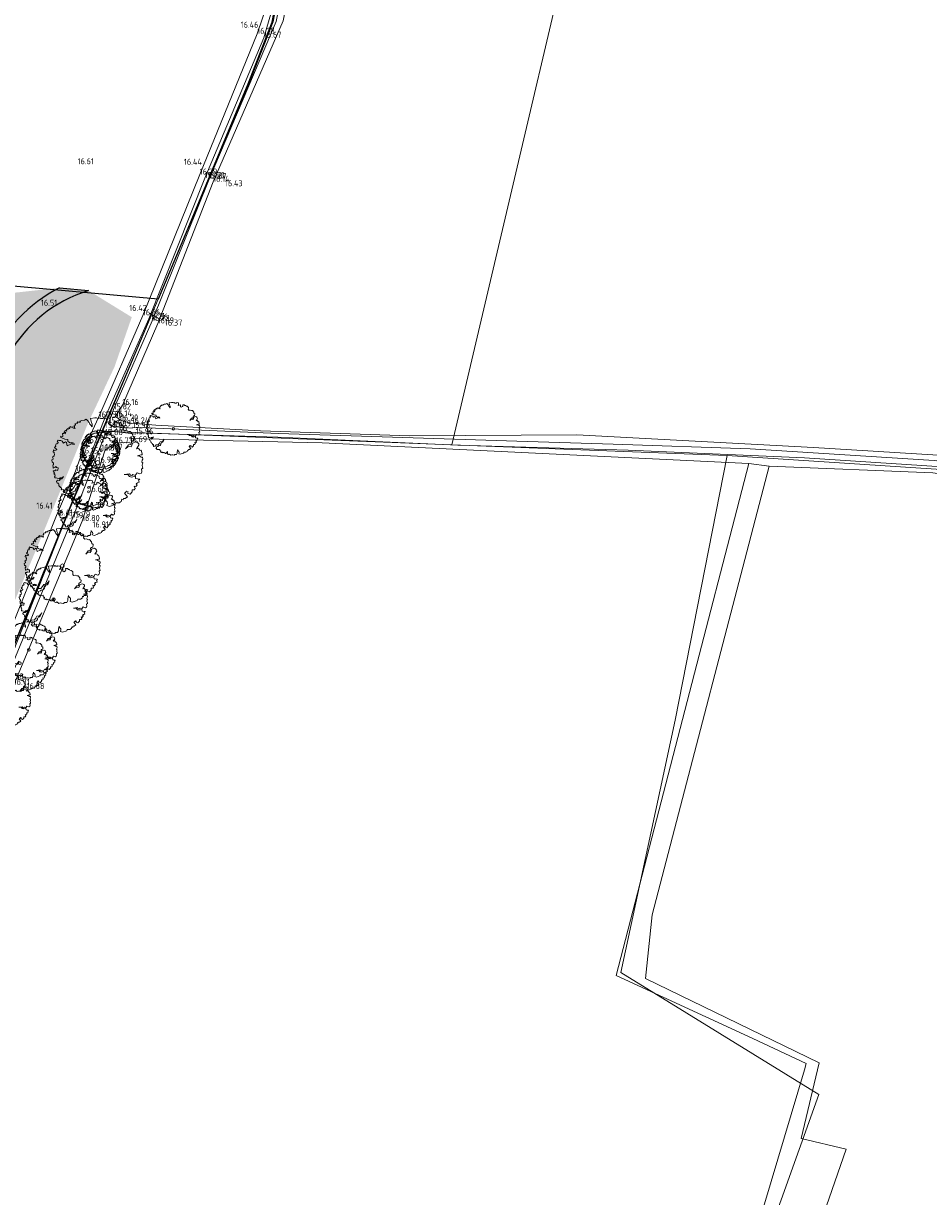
# Model space of a CAD drawing. Header units: metres. Extents: x 174255 to 175175, y 462028 to 462911.
# Tile 54 of 256: x 174731 to 174850, y 462369 to 462524. Entities that reach past the tile are written whole.
import ezdxf

# ---------------------------------------------------------------- set-up
doc = ezdxf.new("R2010")
doc.units = ezdxf.units.M
for name, color, linetype, lineweight in [('B-ME-AL-PEIL_MAAIVELD-T20', 8, 'Continuous', 20), ('B-ME-GR-BOOM-S', 8, 'Continuous', 20), ('B-ME-WH-WATERGANG_SLOOT_BODEM-G', 8, 'Continuous', 20), ('B-ME-WH-WATERGANG_SLOOT_INSTEEK-G', 8, 'Continuous', 20), ('B-WE-GR-BOOM-S', 8, 'Continuous', 20), ('B-WE-OG-BOS-G', 8, 'Continuous', 20), ('B-WE-OG-TERREIN_AGRARISCH-G', 8, 'Continuous', 20), ('B-WE-WH-WATERGANG_SLOOT_BODEM-G', 8, 'Continuous', 20), ('B-WE-WH-WATERGANG_SLOOT_INSTEEK-G', 8, 'Continuous', 20), ('B-XX-KG-GRENS_PERCEEL-G', 213, 'Continuous', 20), ('N-WE-AL-WERKGRENS-G', 173, 'AL-WERKGRENS', 20), ('N-WE-VH-VERHARDING_HALFVERHARDING-G', 27, 'Continuous', 25), ('N-WE-VH-VERHARDING_HALFVERHARDING-V', 121, 'Continuous', 25)]:
    doc.layers.add(name, color=color, linetype=linetype, lineweight=lineweight)
doc.layers.add('N-WE-GR-GRAS_BERM-NECTAR-ONDER-MAAIMES-V', color=7, linetype='Continuous', lineweight=25, true_color=0xd1ffa3)
doc.layers.add('N-XX-AL-PLANGRENS-FASE2-G', color=150, linetype='AL-WERKGRENS', lineweight=25, true_color=0x007fff)
doc.styles.add('NLCS-ISO-M500-T20', font='NLCS-ISO.ttf', dxfattribs={"height": 1})
doc.linetypes.add('AL-WERKGRENS', pattern='A,10,[106,Afdeling.shx,S=1,R=0,X=0,Y=0],-2', length=12)

# ---------------------------------------------------------------- blocks, each defined once
blk = doc.blocks.new('boom')
blk.add_lwpolyline([(-0.3058869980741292, 1.961443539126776), (-0.367967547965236, 2.058375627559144), (-0.4348348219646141, 2.112359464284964), (-0.4631247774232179, 2.207472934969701), (-0.5531377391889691, 2.307727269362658), (-0.6209857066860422, 2.375745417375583), (-0.7266629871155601, 2.320002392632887), (-0.8640880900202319, 2.305284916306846), (-0.9726863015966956, 2.266609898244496), (-0.9458113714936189, 2.227808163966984), (-1.008520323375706, 2.215868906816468), (-1.03390285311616, 2.221838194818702), (-1.086159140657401, 2.23527011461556), (-1.117513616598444, 2.197960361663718), (-1.084666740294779, 2.169604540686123), (-1.135430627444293, 2.169604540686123), (-1.165292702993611, 2.165127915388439), (-1.249446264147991, 2.128632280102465), (-1.21374823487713, 2.083561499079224), (-1.238172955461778, 2.046001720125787), (-1.294538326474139, 2.021588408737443), (-1.271991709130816, 1.976517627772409), (-1.266355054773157, 1.907032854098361), (-1.228778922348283, 1.87322959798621), (-1.330235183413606, 1.893887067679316), (-1.364053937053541, 1.910788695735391), (-1.358417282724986, 1.967127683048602), (-1.424176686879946, 1.937080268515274), (-1.482420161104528, 1.940836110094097), (-1.493692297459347, 1.976517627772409), (-1.572603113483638, 1.910788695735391), (-1.514359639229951, 1.867595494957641), (-1.570723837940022, 1.860083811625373), (-1.615815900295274, 1.843182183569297), (-1.638361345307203, 1.865717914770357), (-1.702241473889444, 1.803745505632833), (-1.679694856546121, 1.732382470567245), (-1.763198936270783, 1.76855995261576), (-1.851489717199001, 1.662658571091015), (-1.745539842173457, 1.645008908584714), (-1.784387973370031, 1.57793787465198), (-1.85502083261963, 1.59911855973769), (-1.918591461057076, 1.595588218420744), (-1.900932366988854, 1.475567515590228), (-1.890337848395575, 1.47203717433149), (-1.943312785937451, 1.436737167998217), (-2.006882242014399, 1.450857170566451), (-2.02807127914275, 1.401436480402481), (-1.918591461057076, 1.352016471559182), (-1.794983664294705, 1.295535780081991), (-1.625464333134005, 1.267295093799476), (-1.636060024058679, 1.168454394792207), (-1.590148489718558, 1.140214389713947), (-1.505388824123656, 1.09432404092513), (-1.410034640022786, 1.111974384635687), (-1.304084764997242, 1.076673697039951), (-1.26170551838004, 1.006073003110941), (-1.349996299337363, 1.020193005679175), (-1.417098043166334, 1.059023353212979), (-1.473604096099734, 1.023723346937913), (-1.660781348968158, 0.9248826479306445), (-1.706692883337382, 1.101384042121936), (-1.752603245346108, 1.143744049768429), (-1.862084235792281, 1.073144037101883), (-1.939780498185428, 1.179044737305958), (-2.021009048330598, 1.207284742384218), (-2.112830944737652, 1.207284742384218), (-2.157668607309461, 1.233627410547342), (-2.207795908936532, 1.145943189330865), (-2.162274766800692, 1.111974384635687), (-2.179932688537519, 1.055493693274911), (-2.211717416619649, 1.041373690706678), (-2.265102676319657, 1.033418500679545), (-2.306358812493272, 0.9604088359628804), (-2.285881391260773, 0.9001723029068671), (-2.335325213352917, 0.8507516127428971), (-2.36357765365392, 0.8260412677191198), (-2.23643874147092, 0.7201405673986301), (-2.282350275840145, 0.6777805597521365), (-2.352983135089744, 0.6601302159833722), (-2.42008370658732, 0.6989605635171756), (-2.44127391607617, 0.5859991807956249), (-2.423615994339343, 0.5789391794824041), (-2.374173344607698, 0.5683495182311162), (-2.38476786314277, 0.5048088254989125), (-2.356514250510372, 0.4730384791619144), (-2.374173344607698, 0.3741977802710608), (-2.465995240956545, 0.3035970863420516), (-2.427147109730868, 0.236526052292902), (-2.437742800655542, 0.2012260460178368), (-2.508375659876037, 0.1518053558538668), (-2.487185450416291, 0.02472465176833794), (-2.448337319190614, 0.0106046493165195), (-2.416176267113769, -0.03011826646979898), (-2.416176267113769, -0.1056329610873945), (-2.442840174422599, -0.123401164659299), (-2.460616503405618, -0.1767057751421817), (-2.438396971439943, -0.2344522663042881), (-2.433952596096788, -0.2966413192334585), (-2.398399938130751, -0.2833149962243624), (-2.322850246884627, -0.2433367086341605), (-2.296186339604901, -0.2078003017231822), (-2.247301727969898, -0.2655467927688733), (-2.162863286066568, -0.2744312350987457), (-2.170781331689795, -0.412212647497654), (-2.219308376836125, -0.4221115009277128), (-2.295564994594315, -0.3943947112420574), (-2.347062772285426, -0.448839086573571), (-2.426291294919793, -0.4369604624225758), (-2.417377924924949, -0.5220912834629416), (-2.34508267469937, -0.5537682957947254), (-2.393609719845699, -0.6111823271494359), (-2.349044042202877, -0.6398890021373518), (-2.333198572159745, -0.7101722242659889), (-2.355987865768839, -0.7674179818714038), (-2.336416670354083, -0.8247080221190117), (-2.272109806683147, -0.8247080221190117), (-2.109946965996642, -0.8903817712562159), (-2.049833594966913, -0.8288998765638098), (-1.946385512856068, -0.8219134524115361), (-1.868099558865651, -0.7562390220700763), (-1.954772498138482, -0.8764089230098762), (-2.02606890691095, -0.8764089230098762), (-2.084783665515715, -0.9672351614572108), (-2.196619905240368, -0.9462752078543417), (-2.251139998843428, -1.030114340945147), (-2.214793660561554, -1.112556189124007), (-2.14674231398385, -1.126996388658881), (-2.119881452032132, -1.18313371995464), (-2.127207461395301, -1.255135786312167), (-2.094242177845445, -1.306391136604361), (-2.061276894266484, -1.301509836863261), (-2.033195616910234, -1.347883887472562), (-2.006334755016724, -1.373511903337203), (-1.983137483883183, -1.367409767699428), (-1.962381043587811, -1.402801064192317), (-1.996567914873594, -1.423547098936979), (-1.952614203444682, -1.480904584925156), (-1.881799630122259, -1.473582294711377), (-1.851276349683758, -1.476023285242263), (-1.84517192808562, -1.523617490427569), (-1.869590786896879, -1.535821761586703), (-1.89523006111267, -1.555347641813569), (-1.84293977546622, -1.650591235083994), (-1.701030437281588, -1.636952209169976), (-1.624783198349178, -1.495622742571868), (-1.419942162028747, -1.506018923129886), (-1.30532276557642, -1.364175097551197), (-1.231639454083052, -1.225058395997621), (-1.02696254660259, -1.195052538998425), (-0.9341758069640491, -1.083213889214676), (-0.8714082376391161, -0.9904691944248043), (-0.9478207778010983, -1.181413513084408), (-1.013317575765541, -1.26324698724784), (-1.100645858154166, -1.265974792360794), (-1.141581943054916, -1.377813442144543), (-1.196161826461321, -1.405091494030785), (-1.185246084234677, -1.473285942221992), (-1.253470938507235, -1.566029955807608), (-1.395380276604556, -1.609674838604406), (-1.449211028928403, -1.651869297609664), (-1.586414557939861, -1.683966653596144), (-1.572767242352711, -1.806074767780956), (-1.651909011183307, -1.830624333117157), (-1.512728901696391, -1.953374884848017), (-1.463606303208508, -1.94246366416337), (-1.389922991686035, -1.958829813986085), (-1.264387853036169, -1.937008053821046), (-1.274154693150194, -2.007791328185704), (-1.235320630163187, -2.06854835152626), (-1.186353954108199, -2.065173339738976), (-1.179600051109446, -2.117492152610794), (-1.220123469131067, -2.164747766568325), (-1.117126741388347, -2.220442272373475), (-1.091799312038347, -2.19850197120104), (-1.051275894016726, -2.200189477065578), (-0.9955564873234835, -2.244070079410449), (-0.9499673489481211, -2.220442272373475), (-0.8891822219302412, -2.242381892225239), (-0.8199550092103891, -2.252508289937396), (-0.8030696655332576, -2.225505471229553), (-0.7743658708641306, -2.28626249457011), (-0.7777434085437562, -2.306515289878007), (-0.7000729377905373, -2.313265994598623), (-0.6561731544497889, -2.252508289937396), (-0.5481107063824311, -2.129306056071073), (-0.5362910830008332, -2.119179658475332), (-0.5582409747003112, -2.244070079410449), (-0.5970762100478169, -2.262634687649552), (-0.5514870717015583, -2.309890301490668), (-0.4958825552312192, -2.403423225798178), (-0.4448970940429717, -2.420410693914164), (-0.3735162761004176, -2.376242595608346), (-0.2409529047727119, -2.488361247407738), (-0.1389796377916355, -2.447590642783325), (-0.05400308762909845, -2.457783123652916), (0.0785602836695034, -2.488361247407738), (0.1431426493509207, -2.41361570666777), (0.2791058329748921, -2.410218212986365), (0.3599697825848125, -2.285145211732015), (0.3450814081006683, -2.174336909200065), (0.3782689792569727, -2.059551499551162), (0.3982423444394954, -1.961784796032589), (0.4636675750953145, -2.077842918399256), (0.519553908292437, -2.138910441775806), (0.5372727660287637, -2.232924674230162), (0.5124666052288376, -2.340019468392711), (0.6494309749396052, -2.392442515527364), (0.9663755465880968, -2.28754941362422), (1.000460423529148, -2.199785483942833), (1.181574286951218, -2.196114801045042), (1.293255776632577, -2.126619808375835), (1.326109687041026, -1.995529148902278), (1.392091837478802, -2.040497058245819), (1.416086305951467, -1.956557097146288), (1.509061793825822, -1.956557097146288), (1.632029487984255, -1.8666219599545), (1.47607071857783, -1.668764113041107), (1.524057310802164, -1.632790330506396), (1.587187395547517, -1.556243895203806), (1.665020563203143, -1.590820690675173), (1.632029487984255, -1.674759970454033), (1.775952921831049, -1.717929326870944), (1.890494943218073, -1.594280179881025), (1.896397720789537, -1.480046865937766), (2.008382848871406, -1.480046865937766), (2.048199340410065, -1.412886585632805), (2.000917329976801, -1.286028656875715), (2.092993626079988, -1.310902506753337), (2.130321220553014, -1.261154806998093), (2.172626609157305, -1.221355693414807), (2.115390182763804, -1.149220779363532), (2.182581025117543, -1.096985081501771), (2.272168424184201, -1.069623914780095), (2.239817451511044, -0.9427659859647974), (2.304519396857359, -0.9203794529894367), (2.29207725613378, -0.8930176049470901), (2.080550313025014, -0.8656557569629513), (2.06810817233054, -0.7387978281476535), (1.854092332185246, -0.7910335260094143), (1.744596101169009, -0.7562097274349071), (1.65749759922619, -0.644276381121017), (1.450948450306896, -0.6393017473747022), (1.736858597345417, -0.6042783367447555), (1.796356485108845, -0.6887898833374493), (1.868380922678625, -0.6919203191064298), (1.927878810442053, -0.6418387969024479), (2.059401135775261, -0.7013102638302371), (2.159608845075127, -0.544807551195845), (2.316183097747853, -0.6105385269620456), (2.397601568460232, -0.5667178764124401), (2.428917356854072, -0.4884665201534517), (2.403849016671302, -0.3588439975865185), (2.471286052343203, -0.2970555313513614), (2.465665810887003, -0.2408834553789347), (2.431196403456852, -0.1345072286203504), (2.458827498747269, -0.0654611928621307), (2.48093214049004, -0.00746263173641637), (2.42566994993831, 0.03672726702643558), (2.44224813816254, 0.1416769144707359), (2.469879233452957, 0.1913905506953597), (2.458827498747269, 0.3073876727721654), (2.381459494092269, 0.3046258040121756), (2.265409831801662, 0.3791955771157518), (2.182516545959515, 0.3791955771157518), (2.35935485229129, 0.4316704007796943), (2.445011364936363, 0.4316704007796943), (2.431196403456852, 0.4896696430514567), (2.380280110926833, 0.6839297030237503), (2.325674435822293, 0.6644365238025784), (2.274970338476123, 0.7502056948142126), (2.232065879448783, 0.7852924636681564), (2.130657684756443, 0.7580028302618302), (2.255468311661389, 0.9568301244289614), (2.247667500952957, 1.027004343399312), (2.200863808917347, 1.097179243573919), (2.107255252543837, 1.143962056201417), (1.916137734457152, 1.077686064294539), (1.877133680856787, 0.9607290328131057), (1.830329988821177, 0.8710616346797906), (1.670414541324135, 0.8866559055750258), (1.533902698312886, 0.7657999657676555), (1.697717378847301, 0.9841204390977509), (1.818628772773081, 0.9880186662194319), (1.845931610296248, 1.151759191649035), (1.900536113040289, 1.198542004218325), (1.998045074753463, 1.22193341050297), (2.017222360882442, 1.394816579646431), (1.920916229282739, 1.451441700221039), (1.912237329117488, 1.565008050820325), (1.781351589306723, 1.716587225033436), (1.70282295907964, 1.706775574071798), (1.570305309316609, 1.760739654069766), (1.462328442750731, 1.741116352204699), (1.393614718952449, 1.824515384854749), (1.413246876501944, 1.903007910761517), (1.408339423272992, 2.006030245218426), (1.348060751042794, 2.065731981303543), (1.279852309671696, 2.105967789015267), (1.188162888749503, 2.123849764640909), (1.163563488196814, 2.169674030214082), (1.084173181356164, 2.192027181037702), (1.018201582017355, 2.250144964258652), (0.9432849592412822, 2.259085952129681), (0.8782699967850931, 2.241509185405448), (0.9028096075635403, 2.123770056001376), (0.8635452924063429, 2.084523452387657), (0.745752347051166, 2.020747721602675), (0.6623150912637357, 2.059994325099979), (0.6837140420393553, 2.248067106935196), (0.4365452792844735, 2.192450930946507), (0.495441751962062, 2.285661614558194), (0.4709009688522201, 2.423024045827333), (0.3187523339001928, 2.457364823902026), (0.2794880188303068, 2.413212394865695), (0.1567864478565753, 2.413212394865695), (0.08316527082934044, 2.462270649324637), (0.02917742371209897, 2.418118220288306), (-0.05691346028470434, 2.454903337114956), (-0.1622366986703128, 2.452458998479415), (-0.3862238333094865, 2.424999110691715), (-0.3586719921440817, 2.258476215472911), (-0.2992636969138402, 2.118135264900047), (-0.3058869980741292, 1.961443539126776)])
blk.add_circle((0, 0), 0.12)

msp = doc.modelspace()

# ---------------------------------------------------------------- hatches: boundary and pattern name
at = {"layer": 'N-WE-GR-GRAS_BERM-NECTAR-ONDER-MAAIMES-V', "transparency": 33554559}
h = msp.add_hatch(color=256, dxfattribs=at)
h.dxf.hatch_style = 1
edge = h.paths.add_edge_path()
edge.add_line((174709.5189194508, 462472.7954813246), (174705.1320281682, 462473.3648050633))
edge.add_line((174705.1320281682, 462473.3648050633), (174692.4172936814, 462471.0046548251))
edge.add_line((174692.4172936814, 462471.0046548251), (174684.3719316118, 462475.6004012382))
edge.add_line((174684.3719316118, 462475.6004012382), (174632.8502673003, 462475.6003245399))
edge.add_line((174632.8502673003, 462475.6003245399), (174610.67911081, 462477.3628982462))
edge.add_line((174610.67911081, 462477.3628982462), (174610.384919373, 462494.5547184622))
edge.add_line((174610.384919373, 462494.5547184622), (174615.670037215, 462489.9713774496))
edge.add_line((174615.670037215, 462489.9713774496), (174619.2506704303, 462488.984283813))
edge.add_line((174619.2506704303, 462488.984283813), (174626.8684071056, 462490.2674001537))
edge.add_arc((174627.7241116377, 462487.3988610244), 2.993450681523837, 106.6101962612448, 112.4721350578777)
edge.add_arc((174790.6909993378, 462093.4201570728), 429.3470898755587, 112.4721350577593, 112.6105471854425)
edge.add_arc((174259.1704726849, 463369.6539758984), 953.1458868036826, 292.51764934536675, 292.61054718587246, ccw=False)
edge.add_arc((170785.305490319, 471749.0043751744), 10024.04722181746, 292.5081725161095, 292.51764929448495, ccw=False)
edge.add_arc((176470.7604592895, 458028.6375532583), 4827.648436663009, 112.5081725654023, 112.5218583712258)
edge.add_arc((174646.4930411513, 462428.0607628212), 64.99411478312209, 112.5218583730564, 113.592647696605)
edge.add_arc((174589.641089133, 462558.2352693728), 77.05357651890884, 292.60921577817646, 293.59264769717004, ccw=False)
edge.add_arc((174614.4369510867, 462498.6940324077), 12.55556360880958, 288.21675672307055, 292.6092157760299, ccw=False)
edge.add_arc((174627.9970418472, 462457.4913984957), 30.82107875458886, 108.2167567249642, 111.0198584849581)
edge.add_arc((174627.2635153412, 462459.4003225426), 28.77607211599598, 111.0198584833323, 113.241144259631)
edge.add_arc((174626.5382289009, 462461.0891921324), 26.93805119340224, 113.2411442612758, 115.5369686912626)
edge.add_arc((174619.6325188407, 462475.5433059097), 10.91899265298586, 115.5369686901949, 120.4725585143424)
edge.add_arc((174619.5431260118, 462475.6952311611), 10.74271911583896, 120.4725585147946, 125.4484994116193)
edge.add_arc((174617.866610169, 462478.0500941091), 7.85202977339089, 125.4484994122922, 128.8427351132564)
edge.add_arc((174627.5222947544, 462466.0591700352), 23.24730518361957, 128.8427351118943, 130.8151786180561)
edge.add_arc((174616.4710532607, 462478.8553016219), 6.339587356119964, 130.8151786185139, 136.144499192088)
edge.add_arc((174613.4316935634, 462481.7755996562), 2.124632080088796, 136.1444991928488, 145.3568785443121)
edge.add_arc((174612.3553911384, 462482.5192871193), 0.8163897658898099, 145.3568785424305, 168.483557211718)
edge.add_arc((174614.4338126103, 462482.0958062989), 2.937514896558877, 168.483557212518, 180.6155300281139)
edge.add_arc((174615.7725385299, 462482.1101888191), 4.276318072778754, 180.6155300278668, 186.4704742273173)
edge.add_arc((174614.3910267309, 462481.9535065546), 2.885949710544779, 186.4704742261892, 193.5990793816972)
edge.add_arc((174613.6713461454, 462481.7794097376), 2.145510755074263, 193.5990793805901, 204.3247448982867)
edge.add_arc((174615.3978438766, 462482.5598511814), 4.040209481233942, 204.3247449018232, 212.1354396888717)
edge.add_arc((174614.2232012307, 462481.8219863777), 2.653043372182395, 212.1354396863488, 227.1489502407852)
edge.add_arc((174613.7341273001, 462481.2947776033), 1.933917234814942, 227.1489502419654, 244.7525625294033)
edge.add_arc((174615.2598897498, 462484.5302319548), 5.511083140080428, 244.752562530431, 252.9773349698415)
edge.add_arc((174616.9393145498, 462490.0156211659), 11.24780367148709, 252.9773349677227, 258.7319743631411)
edge.add_arc((174627.3908622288, 462542.4728432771), 64.73607341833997, 258.7319743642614, 259.9742214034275)
edge.add_arc((174624.1677065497, 462524.2413891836), 46.22189909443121, 259.9742214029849, 261.4443688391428)
edge.add_arc((174625.5616211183, 462533.506741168), 55.59151729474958, 261.4443688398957, 263.9716459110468)
edge.add_arc((174620.1589077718, 462482.3469116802), 4.147203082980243, 263.9716459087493, 273.2339120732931)
edge.add_arc((174617.5329720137, 462528.8216544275), 50.69607258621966, 273.2339120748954, 274.434505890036)
edge.add_arc((174632.1356153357, 462340.5259200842), 138.1650424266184, 93.70726354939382, 94.43450589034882, ccw=False)
edge.add_arc((174747.6514086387, 460557.7208078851), 1924.708623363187, 93.62138291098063, 93.70726354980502, ccw=False)
edge.add_arc((174627.0567313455, 462440.6050623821), 37.99368873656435, 90.49797179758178, 91.47148545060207, ccw=False)
edge.add_arc((174622.3014600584, 462987.7246306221), 509.1465442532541, 270.4979717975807, 270.7414708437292)
edge.add_arc((174619.2837895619, 463220.8964840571), 742.3379239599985, 270.7414708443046, 270.9007172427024)
edge.add_arc((174637.3463943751, 462072.0056683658), 406.6948710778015, 90.68556971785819, 90.90071724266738, ccw=False)
edge.add_arc((174632.7161338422, 462458.9564315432), 19.7164059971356, 86.01224402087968, 90.68556971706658, ccw=False)
edge.add_arc((174637.1214199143, 462522.1490173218), 43.62954448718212, 266.0122440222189, 269.1533571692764)
edge.add_arc((174636.9718622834, 462512.028578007), 33.50800016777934, 269.1533571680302, 272.3764351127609)
edge.add_arc((174638.8153081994, 462467.6086416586), 10.95017161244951, 86.73677838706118, 92.3764351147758, ccw=False)
edge.add_arc((174587.9713824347, 461575.8543620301), 904.1527242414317, 86.66651097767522, 86.73677838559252, ccw=False)
edge.add_arc((174264.4305167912, 456021.132256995), 6468.289346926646, 86.64024006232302, 86.66651097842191, ccw=False)
edge.add_arc((173587.3187442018, 444487.2218509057), 18022.05797920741, 86.63184418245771, 86.64024006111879, ccw=False)
edge.add_arc((174277.1737737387, 456208.8414080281), 6280.155875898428, 86.61762588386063, 86.63184418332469, ccw=False)
edge.add_arc((174644.8989712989, 462430.6904481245), 47.44961788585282, 84.14622665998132, 86.61762588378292, ccw=False)
edge.add_arc((174653.0568979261, 462510.2608856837), 32.53792051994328, 264.1462266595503, 267.1307831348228)
edge.add_arc((174648.6709736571, 462274.9460145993), 202.8364806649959, 87.90410192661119, 89.2211436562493, ccw=False)
edge.add_arc((174648.1074941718, 462239.7592649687), 238.0213989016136, 87.38574065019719, 88.0783218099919, ccw=False)
edge.add_arc((174666.3907158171, 462640.1879304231), 162.8244471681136, 267.3857406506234, 268.2231158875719)
edge.add_arc((174662.3349917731, 462509.4526919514), 32.02631462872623, 268.2231158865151, 270.5228604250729)
edge.add_arc((174663.122547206, 462423.153657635), 54.2763131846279, 88.75635101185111, 90.52286042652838, ccw=False)
edge.add_arc((174664.0920578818, 462467.8126783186), 9.606770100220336, 81.57047563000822, 88.75635101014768, ccw=False)
edge.add_arc((174666.4700875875, 462483.8594419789), 6.615241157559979, 261.570475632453, 270.2326025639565)
edge.add_arc((174666.4559604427, 462487.339289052), 10.0951169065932, 270.2326025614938, 275.572272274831)
edge.add_arc((174666.411705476, 462487.7928963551), 10.55087790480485, 275.5722722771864, 280.7952593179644)
edge.add_arc((174433.4154716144, 463709.7512196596), 1254.524104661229, 280.7952593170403, 280.838647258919)
edge.add_arc((174262.0268425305, 464604.9209800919), 2165.953181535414, 280.8386472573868, 280.8716700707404)
edge.add_arc((174364.5139805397, 464071.291973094), 1622.571611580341, 280.8716700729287, 280.9107104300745)
edge.add_arc((174182.058723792, 465017.8157660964), 2586.520371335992, 280.9107104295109, 280.9416203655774)
edge.add_arc((174671.7856093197, 462484.6116210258), 6.412686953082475, 280.9416203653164, 292.7326264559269)
edge.add_arc((174676.0864881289, 462474.3464622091), 4.717049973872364, 98.97597653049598, 112.7326264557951, ccw=False)
edge.add_arc((174676.6351576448, 462470.872873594), 8.23370408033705, 93.32809346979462, 98.97597653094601, ccw=False)
edge.add_arc((174678.096681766, 462445.7398763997), 33.40916039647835, 90.52512632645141, 93.32809346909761, ccw=False)
edge.add_arc((174678.5639717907, 462394.7559603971), 84.39521781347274, 89.14797647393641, 90.52512632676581, ccw=False)
edge.add_arc((174679.4519327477, 462454.4640123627), 24.68056346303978, 86.60121726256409, 89.14797647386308, ccw=False)
edge.add_arc((174679.249944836, 462451.0629485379), 28.08762000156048, 84.16682418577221, 86.60121726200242, ccw=False)
edge.add_arc((174676.5726973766, 462424.8568741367), 54.43009500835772, 82.41813421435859, 84.16682418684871, ccw=False)
edge.add_arc((174679.9585564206, 462450.2941179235), 28.76850088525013, 79.79126011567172, 82.41813421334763, ccw=False)
edge.add_arc((174679.7210224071, 462448.975113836), 30.10872257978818, 77.22352814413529, 79.79126011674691, ccw=False)
edge.add_arc((174683.1351292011, 462464.0309757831), 14.67061699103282, 71.77056756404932, 77.22352814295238, ccw=False)
edge.add_arc((174681.0678059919, 462457.7540456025), 21.27922332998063, 67.2433879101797, 71.77056756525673, ccw=False)
edge.add_arc((174685.8233150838, 462469.0909788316), 8.985284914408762, 59.99329908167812, 67.24338791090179, ccw=False)
edge.add_arc((174694.4352378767, 462484.003238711), 8.235072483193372, 239.9932990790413, 247.5668924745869)
edge.add_arc((174697.2234183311, 462490.7567924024), 15.54153795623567, 247.5668924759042, 252.3885439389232)
edge.add_arc((174693.7782367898, 462479.9037337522), 4.154784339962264, 252.3885439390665, 261.7215307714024)
edge.add_arc((174695.6927354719, 462493.0617583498), 17.45135970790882, 261.7215307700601, 263.7188004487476)
edge.add_arc((174699.3568828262, 462526.3513342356), 50.94198285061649, 263.7188004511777, 264.8877588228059)
edge.add_arc((174701.8040720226, 462553.7055457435), 78.4054426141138, 264.8877588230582, 265.9556853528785)
edge.add_arc((174696.7412393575, 462482.0995903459), 6.620728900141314, 265.9556853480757, 269.631298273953)
edge.add_arc((174696.7238811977, 462479.4021916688), 3.923274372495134, 269.6312982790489, 278.589660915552)
edge.add_arc((174698.5920068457, 462467.0346927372), 8.584520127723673, 92.53688669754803, 98.589660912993, ccw=False)
edge.add_arc((174700.6179609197, 462421.308270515), 54.35580128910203, 90.93947458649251, 92.53688669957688, ccw=False)
edge.add_arc((174700.0985290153, 462452.9840486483), 22.67576451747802, 88.46616427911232, 90.93947458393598, ccw=False)
edge.add_arc((174699.2812208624, 462422.4611445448), 53.20960914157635, 87.35410422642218, 88.46616428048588, ccw=False)
edge.add_arc((174700.1209937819, 462440.6331514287), 35.01820862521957, 85.9832861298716, 87.35410422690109, ccw=False)
edge.add_arc((174700.118770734, 462440.6014930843), 35.04994492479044, 83.79431752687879, 85.98328612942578, ccw=False)
edge.add_arc((174707.1166909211, 462504.9589940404), 29.68689787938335, 263.7943175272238, 266.1728307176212)
edge.add_arc((174708.485473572, 462525.4202772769), 50.19391320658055, 266.172830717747, 267.748042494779)
edge.add_arc((174704.8291463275, 462432.4415097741), 42.8567178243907, 86.0433059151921, 87.7480424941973, ccw=False)
edge.add_arc((174702.5563817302, 462399.5825754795), 75.79415885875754, 85.49815170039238, 86.04330591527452, ccw=False)
edge.add_arc((174691.9471806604, 462264.8354680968), 210.9582742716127, 85.17138480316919, 85.49815170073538, ccw=False)
edge.add_arc((174707.3285684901, 462446.9169106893), 28.22831277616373, 83.8045026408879, 85.17138480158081, ccw=False)
edge.add_arc((174706.5638267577, 462439.8721871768), 35.31442308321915, 82.58243511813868, 83.80450264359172, ccw=False)
edge.add_arc((174710.4759549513, 462469.9217767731), 5.011245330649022, 75.70355282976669, 82.58243511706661, ccw=False)
edge.add_arc((174709.7244774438, 462466.9728490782), 8.054416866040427, 70.27886175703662, 75.70355282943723, ccw=False)
edge.add_arc((174711.2460198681, 462471.2174173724), 3.545375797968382, 62.015958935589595, 70.27886175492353, ccw=False)
edge.add_arc((174715.504230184, 462479.2313303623), 5.529598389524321, 242.0159589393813, 248.6302265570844)
edge.add_arc((174716.0908215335, 462480.730462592), 7.13940796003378, 248.6302265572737, 253.8162467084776)
edge.add_arc((174722.40903229, 462502.5009265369), 29.80817253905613, 253.8162467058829, 256.3536228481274)
edge.add_arc((174717.5128120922, 462482.3338162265), 9.055213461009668, 256.353622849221, 264.1350947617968)
edge.add_arc((174718.0860558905, 462487.9144103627), 14.66517240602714, 264.1350947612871, 270.2478876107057)
edge.add_arc((174718.1214985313, 462479.72238711), 6.47307248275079, 270.2478876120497, 281.8775055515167)
edge.add_arc((174718.5918099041, 462477.486249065), 4.188010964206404, 281.8775055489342, 296.3494230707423)
edge.add_arc((174718.8067494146, 462477.0522948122), 3.703743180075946, 296.3494230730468, 305.5805777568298)
edge.add_arc((174714.2149912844, 462483.470590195), 11.59543237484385, 305.5805777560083, 310.7938810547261)
edge.add_arc((174716.7623696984, 462480.5187866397), 7.696422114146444, 310.7938810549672, 321.7906384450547)
edge.add_arc((174720.3847913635, 462477.6672633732), 3.086311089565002, 321.7906384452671, 339.1964278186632)
edge.add_arc((174720.3519076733, 462477.6797570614), 3.121488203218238, 339.1964278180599, 357.3470523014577)
edge.add_arc((174719.6117645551, 462477.7140521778), 3.862425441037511, 357.3470523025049, 373.6509372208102)
edge.add_arc((174709.1827625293, 462475.1811946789), 14.59459439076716, 13.6509372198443, 17.10299300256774)
edge.add_arc((174719.7171784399, 462478.4226065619), 3.572767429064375, 17.10299300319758, 24.08329757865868)
edge.add_arc((174714.8388375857, 462476.2421256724), 8.916240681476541, 24.08329757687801, 28.36955521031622)
edge.add_arc((174715.3688642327, 462476.528346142), 8.313870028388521, 28.36955521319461, 32.80844676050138)
edge.add_arc((174718.2001203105, 462478.3535569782), 4.945278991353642, 32.80844676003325, 40.39663995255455)
edge.add_arc((174718.3425612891, 462478.4747693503), 4.758244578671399, 40.39663995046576, 48.13275532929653)
edge.add_arc((174719.4529370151, 462479.71372752), 3.094528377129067, 48.1327553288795, 60.12419032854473)
edge.add_arc((174719.5454262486, 462479.8747284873), 2.90885239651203, 60.12419033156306, 72.49386747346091)
edge.add_arc((174719.1644767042, 462478.6669616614), 4.175273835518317, 72.49386746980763, 85.42990705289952)
edge.add_arc((174719.9089504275, 462487.9807118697), 5.168182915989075, 253.80747759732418, 265.4299070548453, ccw=False)
edge.add_arc((174733.4942167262, 462534.7642940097), 53.88433032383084, 252.46716489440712, 253.807477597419, ccw=False)
edge.add_arc((174722.7103087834, 462500.630328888), 18.08739965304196, 250.1536681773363, 252.46716489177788, ccw=False)
edge.add_arc((174722.2938826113, 462499.4765888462), 16.86080809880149, 245.75970811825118, 250.1536681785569, ccw=False)
edge.add_arc((174707.3459071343, 462466.2782937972), 19.54755309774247, 65.75970811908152, 69.84040623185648)
edge.add_arc((174705.701511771, 462461.7992131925), 24.31894693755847, 69.84040623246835, 72.86456145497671)
edge.add_arc((174700.7169867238, 462445.6323482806), 41.23677809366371, 72.86456145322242, 75.18683548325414)
edge.add_arc((174708.35145579, 462474.5007951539), 11.37589493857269, 75.1868354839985, 83.8851717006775)
edge.add_arc((174710.5318021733, 462494.8529591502), 9.092727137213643, 254.1535118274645, 263.88517170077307, ccw=False)
edge.add_arc((174713.1174130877, 462503.9620976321), 18.56171798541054, 248.789960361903, 254.1535118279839, ccw=False)
edge.add_arc((174697.8367858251, 462464.5867542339), 23.67470275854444, 68.78996036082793, 73.53877253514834)
edge.add_arc((174655.9887055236, 462322.9581290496), 171.3565543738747, 73.53877253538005, 74.45059869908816)
edge.add_arc((174692.7236362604, 462454.9778806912), 34.32126709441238, 74.45059870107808, 76.48810555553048)
edge.add_arc((174669.1486444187, 462356.8707004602), 135.2212128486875, 76.48810555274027, 76.99479842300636)
edge.add_line((174699.5787600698, 462488.6234403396), (174706.5620771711, 462488.3144490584))
edge.add_line((174706.5620771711, 462488.3144490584), (174716.6842930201, 462486.752575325))
edge.add_line((174716.6842930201, 462486.752575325), (174735.8587520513, 462488.8586256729))
edge.add_arc((174745.0086944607, 462471.0744036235), 20.00000000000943, 117.2257188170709, 193.1688392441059)
edge.add_line((174725.5346354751, 462466.5179766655), (174725.9246404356, 462464.7901565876))
edge.add_arc((174725.0022909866, 462464.403799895), 0.999999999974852, -131.1220126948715, 22.727991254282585, ccw=False)
edge.add_line((174724.3446262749, 462463.650489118), (174718.5113344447, 462468.7431418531))
edge.add_arc((174707.3310343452, 462455.9368586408), 17.00000000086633, 48.87798731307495, 82.60557386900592)
h = msp.add_hatch(color=256, dxfattribs=at)
h.dxf.hatch_style = 1
edge = h.paths.add_edge_path()
edge.add_arc((174692.1804956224, 462419.5909664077), 21.99999999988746, 313.9731383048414, 338.1210783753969)
edge.add_line((174712.5959106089, 462411.3927452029), (174729.3292659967, 462453.0625642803))
edge.add_arc((174722.8267852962, 462455.6737664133), 7.007184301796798, 338.1210783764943, 382.860176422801)
edge.add_line((174729.2835948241, 462458.3959424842), (174727.2873007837, 462466.9280550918))
edge.add_arc((174745.0086944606, 462471.0744036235), 18.19999999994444, 106.96414815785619, 193.168839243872, ccw=False)
edge.add_line((174739.6984211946, 462488.4824764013), (174745.3698931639, 462484.9937201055))
edge.add_line((174745.3698931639, 462484.9937201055), (174743.0914998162, 462478.4499658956))
edge.add_line((174743.0914998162, 462478.4499658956), (174739.5753510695, 462470.9766412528))
edge.add_line((174739.5753510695, 462470.9766412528), (174733.943370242, 462457.2036683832))
edge.add_line((174733.943370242, 462457.2036683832), (174728.7332756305, 462444.7345011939))
edge.add_line((174728.7332756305, 462444.7345011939), (174723.8505601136, 462431.7300442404))
edge.add_line((174723.8505601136, 462431.7300442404), (174719.746990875, 462422.7412276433))
edge.add_line((174719.746990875, 462422.7412276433), (174715.9310953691, 462411.9907123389))
edge.add_line((174715.9310953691, 462411.9907123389), (174710.2265331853, 462399.3815638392))
edge.add_line((174710.2265331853, 462399.3815638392), (174705.9203886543, 462385.5204808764))
edge.add_line((174705.9203886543, 462385.5204808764), (174702.8855621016, 462380.1516529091))
edge.add_line((174702.8855621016, 462380.1516529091), (174697.940973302, 462369.4874835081))
edge.add_line((174697.940973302, 462369.4874835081), (174696.631422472, 462370.1879981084))
edge.add_arc((174687.3754168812, 462373.9730160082), 9.99999999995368, 337.759089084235, 365.7485078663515)
edge.add_line((174697.3251281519, 462374.9746375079), (174696.5915472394, 462382.2617397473))
edge.add_arc((174700.5714317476, 462382.662388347), 3.999999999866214, 132.2628169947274, 185.7485078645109, ccw=False)
edge.add_arc((174693.3080820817, 462390.6551195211), 6.79999999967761, 312.2628169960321, 379.1817505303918)
edge.add_arc((174703.5084776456, 462394.2036305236), 4.000000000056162, 134.7908955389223, 199.1817505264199, ccw=False)
edge.add_line((174700.6903918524, 462397.0423613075), (174707.4555587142, 462403.7583277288))
at = {"layer": 'N-WE-VH-VERHARDING_HALFVERHARDING-V'}
h = msp.add_hatch(color=256, dxfattribs=at)
h.dxf.hatch_style = 1
h.paths.add_polyline_path([(174739.6984211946, 462488.4824764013), (174735.8587520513, 462488.8586256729, 0.3440500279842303), (174725.534635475, 462466.5179766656), (174725.9759939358, 462464.631621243, -0.7284833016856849), (174724.3446262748, 462463.650489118), (174727.4305512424, 462460.9563766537, -0.1142355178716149), (174729.283594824, 462458.3959424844), (174727.2873007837, 462466.9280550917, -0.3949425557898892)])

# ---------------------------------------------------------------- linework, layer by layer
at = {"layer": 'B-ME-WH-WATERGANG_SLOOT_BODEM-G'}
for points in [[(174765.8369265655, 462546.4713265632), (174766.2651395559, 462538.9664133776), (174765.7883574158, 462534.2826006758), (174764.0412398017, 462526.1977722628), (174762.7429760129, 462521.7082850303), (174754.963446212, 462503.2675988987), (174747.590562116, 462484.7634704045), (174741.8741726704, 462471.8433232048), (174736.6826751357, 462458.5516741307), (174713.4659043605, 462399.8948343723), (174705.766819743, 462380.8952531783), (174698.6480715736, 462362.875410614), (174698.7375073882, 462361.6035814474), (174690.9009470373, 462344.7568689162), (174689.2197417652, 462340.4836448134), (174688.2545384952, 462336.651989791), (174685.7176556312, 462318.8810941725), (174683.5030905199, 462298.5727182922), (174682.4781732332, 462277.6033146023), (174680.7371913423, 462260.8675416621), (174680.3210824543, 462254.2847383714), (174681.4253470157, 462243.5195522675)], [(174766.2942317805, 462546.5136183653), (174766.9490196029, 462538.2040689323), (174766.4957625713, 462534.5973197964), (174764.3288192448, 462523.8557663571), (174755.5258148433, 462503.1490349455), (174748.0499956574, 462484.5000139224), (174742.9657348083, 462472.8767381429), (174742.3219534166, 462471.038368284), (174742.9241351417, 462470.6412302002), (174745.4523879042, 462470.4229121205)], [(174693.7989296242, 462239.6545586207), (174682.28815406, 462243.233408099), (174681.9808934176, 462244.5031785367), (174681.5973485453, 462247.9341507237), (174681.5007580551, 462248.6112612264), (174681.5194608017, 462254.5043261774), (174681.8002057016, 462261.1034727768), (174683.0910406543, 462277.6686716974), (174684.2376365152, 462298.4083929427), (174686.6302735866, 462318.6710530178), (174689.456872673, 462338.1968916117), (174690.8481570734, 462342.6355164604), (174706.1985755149, 462380.7022397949), (174714.0754411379, 462399.4919157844), (174720.3898527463, 462418.7628446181), (174720.7905147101, 462418.7119657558), (174728.8423207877, 462437.4114068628), (174737.6114683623, 462458.6893808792), (174741.8411459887, 462469.4922911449), (174742.5113235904, 462470.0577064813), (174745.890373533, 462469.6082795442)]]:
    msp.add_lwpolyline(points, dxfattribs=at)
at = {"layer": 'B-ME-WH-WATERGANG_SLOOT_INSTEEK-G'}
for points in [[(174767.1308357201, 462546.5491967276), (174767.7258560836, 462538.1226794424), (174767.3896350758, 462534.2447722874), (174765.2508184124, 462523.9382528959), (174756.0689598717, 462502.7794062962), (174748.7834831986, 462484.1720370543), (174744.1429272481, 462473.4570773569), (174743.225873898, 462471.9687381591), (174743.9631164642, 462471.4219150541), (174745.3618375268, 462471.0379042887)], [(174763.233447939, 462526.3505410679), (174761.8678430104, 462522.2168868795), (174754.3097135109, 462503.7275984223), (174746.8306526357, 462485.2382209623), (174741.0075677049, 462471.8333754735), (174739.4489967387, 462468.4990637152), (174738.810098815, 462467.0871427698), (174738.4377976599, 462466.116080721), (174737.9635054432, 462464.7485866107), (174735.4715005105, 462458.9446241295), (174719.5907471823, 462419.5142797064)], [(174745.0691836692, 462468.5724344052), (174743.2427618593, 462468.4321256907), (174741.8684175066, 462467.5534584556), (174738.8482807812, 462458.211496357), (174729.8554500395, 462436.6933034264), (174721.7716052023, 462418.2586713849), (174714.6792258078, 462399.1294731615), (174707.0903316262, 462380.3120024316), (174699.6734637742, 462361.6009754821), (174691.5112249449, 462342.6061622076), (174690.5674957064, 462339.5733689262), (174687.2706731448, 462318.3897075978), (174685.168620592, 462298.4162286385), (174684.0608932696, 462277.7238219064), (174682.5883107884, 462261.3060741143), (174682.4469256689, 462258.330224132), (174682.1854913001, 462252.5048396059), (174682.2849559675, 462248.6632290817), (174682.798923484, 462245.4279828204), (174682.825029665, 462243.9894945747), (174685.6057329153, 462242.9203308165), (174693.9794808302, 462240.2738460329)]]:
    msp.add_lwpolyline(points, dxfattribs=at)
at = {"layer": 'B-WE-OG-BOS-G'}
msp.add_lwpolyline([(174811.429, 462309.800000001), (174817.852, 462320.4970000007), (174834.066, 462360.6850000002), (174839.28, 462375.707000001), (174833.357, 462377.0950000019), (174835.707, 462387.0320000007), (174812.899, 462398.1120000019), (174813.757, 462406.4630000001), (174829.122, 462465.4310000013), (174826.481, 462465.7880000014)], dxfattribs=at)
at = {"layer": 'B-WE-OG-TERREIN_AGRARISCH-G'}
for points in [[(174745.3275174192, 462471.0741953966), (174748.511, 462470.7910000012), (174762.268, 462470.0880000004), (174781.91, 462469.3899999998), (174803.871, 462469.522), (174834.969, 462467.879000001), (174851.3370000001, 462466.8750000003), (174866.5, 462464.9670000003), (174878.2490000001, 462461.9550000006), (174884.274, 462460.5490000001)], [(174826.481, 462465.7880000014), (174770.409, 462468.4920000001), (174745.0680465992, 462469.0593347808)], [(174792.766, 462286.2730000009), (174795.724, 462293.6670000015), (174801.5820000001, 462293.0800000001), (174828.526, 462368.5260000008), (174833.768, 462386.1190000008), (174834.022, 462386.9729999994), (174826.978, 462390.2240000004), (174809.032, 462398.5070000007), (174826.481, 462465.7880000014)]]:
    msp.add_lwpolyline(points, dxfattribs=at)
at = {"layer": 'B-WE-WH-WATERGANG_SLOOT_BODEM-G'}
for points in [[(174961.1433028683, 462439.0011125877), (174958.733, 462439.5819999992), (174933.632, 462445.9440000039), (174907.483, 462453.1530000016), (174885.618, 462458.9930000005), (174870.054, 462463.4180000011), (174869.15, 462463.6720000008), (174864.529, 462464.4540000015), (174850.851, 462466.1630000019), (174826.663, 462467.681), (174808.643, 462468.3310000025), (174795.993, 462468.7010000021), (174764.658, 462469.7360000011), (174745.4813396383, 462470.5500731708)], [(174745.8568387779, 462469.7923348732), (174764.567, 462469.2550000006), (174788.24, 462468.202000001), (174810.6310000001, 462467.5339999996), (174833.771, 462466.5199999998), (174851.896, 462465.3270000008), (174863.11, 462463.8560000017), (174868.816, 462462.820000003), (174869.729, 462462.5780000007), (174885.293, 462458.1520000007), (174907.158, 462452.3120000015), (174933.307, 462445.1039999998), (174958.408, 462438.7420000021), (174961.1433028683, 462438.0827869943)]]:
    msp.add_lwpolyline(points, dxfattribs=at)
at = {"layer": 'B-WE-WH-WATERGANG_SLOOT_INSTEEK-G'}
msp.add_lwpolyline([(174926.008, 462446.0999999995), (174918.071, 462448.3910000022), (174896.532, 462453.5860000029), (174883.112, 462457.7030000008), (174867.529, 462462.1620000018), (174865.243, 462462.5980000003), (174850.671, 462464.5350000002), (174829.122, 462465.4310000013)], dxfattribs=at)
at = {"layer": 'B-XX-KG-GRENS_PERCEEL-G', "flags": 128}
for points in [[(174810.239, 462565.238), (174787.42, 462468.233)], [(174766.214, 462544.621), (174766.212, 462544.196), (174766.165, 462536.33), (174763.768, 462523.738), (174760.635, 462515.645), (174749.577, 462489.117), (174741.424, 462470.029)], [(174741.424, 462470.029), (174737.522, 462460.785), (174731.253, 462445.387), (174723.761, 462426.985)], [(174787.42, 462468.233), (174741.424, 462470.029)], [(174823.631, 462466.824), (174787.42, 462468.233)], [(174809.629, 462398.898), (174816.8, 462432.071), (174823.631, 462466.824)], [(174887.894, 462458.194), (174887, 462458.429), (174859.816, 462464.453), (174823.631, 462466.824)], [(174796.955, 462293.704), (174802.935, 462291.416), (174835.665, 462382.896), (174809.629, 462398.898)]]:
    msp.add_lwpolyline(points, dxfattribs=at)
at = {"layer": 'N-WE-AL-WERKGRENS-G', "flags": 128}
msp.add_lwpolyline([(174681.5973007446, 462243.5125462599), (174681.058, 462261.019), (174682.966, 462284.801), (174683.583, 462297.765), (174686.249, 462320.652), (174688.507, 462336.11), (174690.024, 462341.923), (174715.341, 462404.33), (174717.601, 462411.68), (174737.648, 462460.859), (174741.719, 462470.505), (174748.8174954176, 462487.3586613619), (174674.4426188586, 462494.0136810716, 0.04199874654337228), (174666.0577772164, 462494.0580673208), (174643.5965542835, 462492.2877370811, -0.02119842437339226), (174639.3615599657, 462492.1340915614), (174613.9155730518, 462492.2899863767), (174609.2232672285, 462496.2598588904), (174608.9575721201, 462517.182709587), (174610.5956108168, 462533.7283149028), (174610.9540414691, 462546.9261407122), (174609.5377019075, 462546.9261407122), (174609.5576061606, 462563.2145506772), (174618.4041220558, 462564.58360208), (174617.8821627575, 462574.521242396), (174609.6591004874, 462573.6964514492), (174609.1962527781, 462609.6936768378), (174614.4864065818, 462610.5266680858), (174612.9706969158, 462619.9735749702), (174609.0880396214, 462619.5310938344), (174608.9272320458, 462630.6163253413), (174611.9378306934, 462638.3239748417), (174653.3349444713, 462646.1372608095), (174694.6818985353, 462654.970900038), (174753.65584954, 462669.6940842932), (174754.2374067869, 462666.5807575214), (174760.4149001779, 462667.3878026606), (174761.8521453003, 462678.247315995), (174772.3394313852, 462679.7783996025), (174801.2688373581, 462672.4202533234), (174803.3914212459, 462678.6153061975), (174801.3912631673, 462679.5941639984), (174797.2767374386, 462686.2291198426), (174795.7751198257, 462697.8273500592), (174787.848539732, 462696.8455267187), (174788.4591136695, 462691.5931226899), (174783.4545685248, 462686.9545733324), (174765.0261672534, 462688.3792341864), (174763.0242693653, 462691.2723908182), (174740.9829572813, 462686.155677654), (174741.9639806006, 462681.4808580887), (174695.5872891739, 462670.3409632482), (174674.2147626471, 462665.2945028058), (174611.4374820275, 462653.0732600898), (174598.8645312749, 462662.13523327), (174595.0223441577, 462656.9130516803), (174598.2662547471, 462653.8008350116), (174601.5634410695, 462645.0663725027), (174585.1842807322, 462641.5586732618), (174585.8464585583, 462637.5875608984), (174468.1056243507, 462610.7709373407), (174467.2560214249, 462614.5686403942), (174459.4445290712, 462613.0280098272), (174458.9501893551, 462618.3943176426), (174449.1204393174, 462618.0455648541), (174449.2902757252, 462624.9096309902), (174429.9505628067, 462629.3682605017), (174428.4125051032, 462620.5774745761), (174434.3719258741, 462618.9092756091), (174430.6410069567, 462597.2567441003), (174453.0229303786, 462592.7961489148), (174457.7870609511, 462586.5717323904), (174474.7794898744, 462527.6626612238), (174488.3963974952, 462479.3962233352), (174491.1789970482, 462461.4260860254), (174515.9643294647, 462468.2096916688), (174535.6773629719, 462396.0507231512), (174500.8343877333, 462386.5209101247), (174501.8615933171, 462382.6610135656), (174505.4836250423, 462383.6990470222), (174513.3867074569, 462351.3168631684), (174573.0903066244, 462348.6251340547), (174564.8637000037, 462275.1553162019), (174544.951, 462280.682), (174541.1711676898, 462282.4329223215), (174531.995, 462278.877), (174531.51, 462278.619), (174530.322, 462277.987), (174523.197, 462274.196), (174512.77, 462266.76), (174511.323, 462265.728), (174510.321, 462265.106), (174492.908, 462254.307), (174458.682, 462233.081), (174433.0178788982, 462217.3395679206), (174430.6775455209, 462218.3936992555), (174424.1837800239, 462214.1380009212), (174422.6535519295, 462205.2010971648), (174428.0210119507, 462195.9942083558), (174430.5816283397, 462197.2740921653), (174431.8292734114, 462199.5886350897), (174481.4636288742, 462229.3806376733), (174511.7460260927, 462247.9955950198), (174520.1082227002, 462251.9168407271), (174528.9933470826, 462255.0447097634), (174538.3891990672, 462257.2736030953), (174544.5280939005, 462258.2922262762), (174554.3216816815, 462259.2606468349), (174563.5931634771, 462259.1911823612), (174572.8653587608, 462258.1660508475), (174582.1605825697, 462256.1491685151), (174620.668, 462248.404), (174620.813, 462250.715), (174679.071, 462234.3), (174681.5973007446, 462243.5125462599)], format="xyb", dxfattribs=at)
at = {"layer": 'N-WE-VH-VERHARDING_HALFVERHARDING-G'}
msp.add_line((174735.8587520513, 462488.8586256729), (174739.6984211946, 462488.4824764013), dxfattribs=at)
for centre, radius, start, end in [((174745.0086944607, 462471.0744036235), 20, 117.22571881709, 193.1688392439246), ((174745.0086944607, 462471.0744036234), 18.20000000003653, 106.9641481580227, 193.1688392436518)]:
    msp.add_arc(centre, radius, start, end, dxfattribs=at)
at = {"layer": 'N-XX-AL-PLANGRENS-FASE2-G', "flags": 128}
msp.add_lwpolyline([(174756.0498721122, 462666.5501170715), (174755.9833574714, 462664.0825716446), (174755.3333574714, 462646.5825716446), (174755.1833574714, 462626.8325716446), (174755.2333574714, 462606.9325716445), (174756.2333574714, 462595.3825716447), (174758.5958574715, 462583.1575716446), (174759.5333574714, 462578.3325716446), (174761.3833574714, 462573.3825716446), (174764.0232686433, 462560.3985187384), (174765.215, 462553.1450000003), (174766.341, 462544.675), (174766.292, 462536.403), (174763.894, 462523.811), (174760.762, 462515.718), (174748.8174954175, 462487.358661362), (174674.4426188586, 462494.0136810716, 0.04199874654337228), (174666.0577772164, 462494.0580673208), (174643.5965542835, 462492.2877370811, -0.02119842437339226), (174639.3615599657, 462492.1340915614), (174607.3025240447, 462492.3305012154), (174606.8052494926, 462521.3899965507), (174609.2981678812, 462521.3567278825), (174609.494, 462536.031), (174609.908, 462546.001), (174608.43, 462546.027), (174608.88, 462572.176), (174608.7566291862, 462630.8413227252), (174611.7330983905, 462638.5135568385), (174653.3489918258, 462646.3901116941), (174694.7307776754, 462655.0808746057), (174752.8161794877, 462669.7667530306), (174753.7989923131, 462666.4882187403)], format="xyb", close=True, dxfattribs=at)

# ---------------------------------------------------------------- block references
at = {"layer": 'B-ME-GR-BOOM-S'}
for p, xscale, yscale in [((174740.8819763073, 462465.8780182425), 2.4, 2.4), ((174739.4426779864, 462459.9193026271), 1.5, 1.5), ((174736.2564404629, 462452.3447416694), 2, 2), ((174735.0975042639, 462447.9245134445), 1.8, 1.8), ((174731.8524531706, 462441.2974778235), 1.5, 1.5), ((174730.6715190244, 462439.5576862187), 1.5, 1.5), ((174728.3555850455, 462434.7263113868), 1.5, 1.5)]:
    msp.add_blockref('boom', p, dxfattribs=dict(at, xscale=xscale, yscale=yscale))
for p in [(174741.0834162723, 462466.997805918), (174741.2254124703, 462467.7109761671), (174741.3407798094, 462467.4418694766), (174739.6795078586, 462462.0557717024), (174739.682584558, 462462.6397731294)]:
    msp.add_blockref('boom', p, dxfattribs=at)
at = {"layer": 'B-WE-GR-BOOM-S', "xscale": 1.4, "yscale": 1.4}
msp.add_blockref('boom', (174750.8355663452, 462470.3376995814), dxfattribs=at)

# ---------------------------------------------------------------- texts
at = {"layer": 'B-ME-AL-PEIL_MAAIVELD-T20', "style": 'NLCS-ISO-M500-T20'}
for s, p in [('16.46', (174759.6837907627, 462523.020128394)), ('16.28', (174761.8678430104, 462522.2168868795)), ('15.67', (174762.7429760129, 462521.7082850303)), ('16.61', (174738.2520239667, 462505.087510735)), ('16.44', (174752.2233794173, 462505.0079024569)), ('16.29', (174754.3097135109, 462503.7275984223)), ('15.72', (174754.963446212, 462503.2675988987)), ('15.58', (174755.2711453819, 462503.2298013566)), ('15.67', (174755.5258148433, 462503.1490349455)), ('16.14', (174756.0689598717, 462502.7794062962)), ('16.43', (174757.6218778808, 462502.1934053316)), ('16.51', (174733.4311454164, 462486.4898341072)), ('16.42', (174745.0427770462, 462485.8170285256)), ('16.36', (174746.8306526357, 462485.2382209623)), ('15.71', (174747.590562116, 462484.7634704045)), ('15.66', (174747.8493148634, 462484.6697094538)), ('15.73', (174748.0499956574, 462484.5000139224)), ('16.19', (174748.7834831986, 462484.1720370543)), ('16.37', (174749.7324637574, 462483.8870163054)), ('15.82', (174742.9657348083, 462472.8767381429)), ('16.16', (174744.1429272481, 462473.4570773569)), ('16.35', (174741.0075677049, 462471.8333754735)), ('15.86', (174741.8741726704, 462471.8433232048)), ('16.14', (174743.225873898, 462471.9687381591)), ('16.20', (174743.9631164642, 462471.4219150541)), ('15.79', (174741.8518745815, 462470.428427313)), ('15.82', (174742.3219534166, 462471.038368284)), ('15.89', (174742.5113235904, 462470.0577064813)), ('15.89', (174742.9241351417, 462470.6412302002)), ('16.24', (174745.3618375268, 462471.0379042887)), ('15.96', (174745.4523879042, 462470.4229121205)), ('15.96', (174745.890373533, 462469.6082795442)), ('16.28', (174739.4489967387, 462468.4990637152)), ('15.88', (174741.8411459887, 462469.4922911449)), ('16.73', (174743.2427618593, 462468.4321256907)), ('16.69', (174745.0691836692, 462468.5724344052)), ('16.15', (174738.810098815, 462467.0871427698)), ('16.59', (174741.3407798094, 462467.4418694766)), ('16.67', (174741.8684175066, 462467.5534584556)), ('16.21', (174738.4377976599, 462466.116080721)), ('16.96', (174740.8819763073, 462465.8780182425)), ('16.32', (174737.9635054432, 462464.7485866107)), ('16.66', (174739.6795078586, 462462.0557717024)), ('16.41', (174732.8297854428, 462459.8450760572)), ('16.41', (174735.4715005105, 462458.9446241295)), ('16.70', (174739.4426779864, 462459.9193026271)), ('15.79', (174736.6826751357, 462458.5516741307)), ('15.79', (174737.6114683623, 462458.6893808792)), ('16.80', (174738.8482807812, 462458.211496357)), ('16.91', (174740.2017680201, 462457.3710664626)), ('15.78', (174728.8423207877, 462437.4114068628)), ('16.71', (174729.8554500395, 462436.6933034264)), ('16.88', (174731.542967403, 462436.1418570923))]:
    msp.add_text(s, height=0.8, dxfattribs=at).set_placement(p)

doc.saveas('drawing.dxf')
